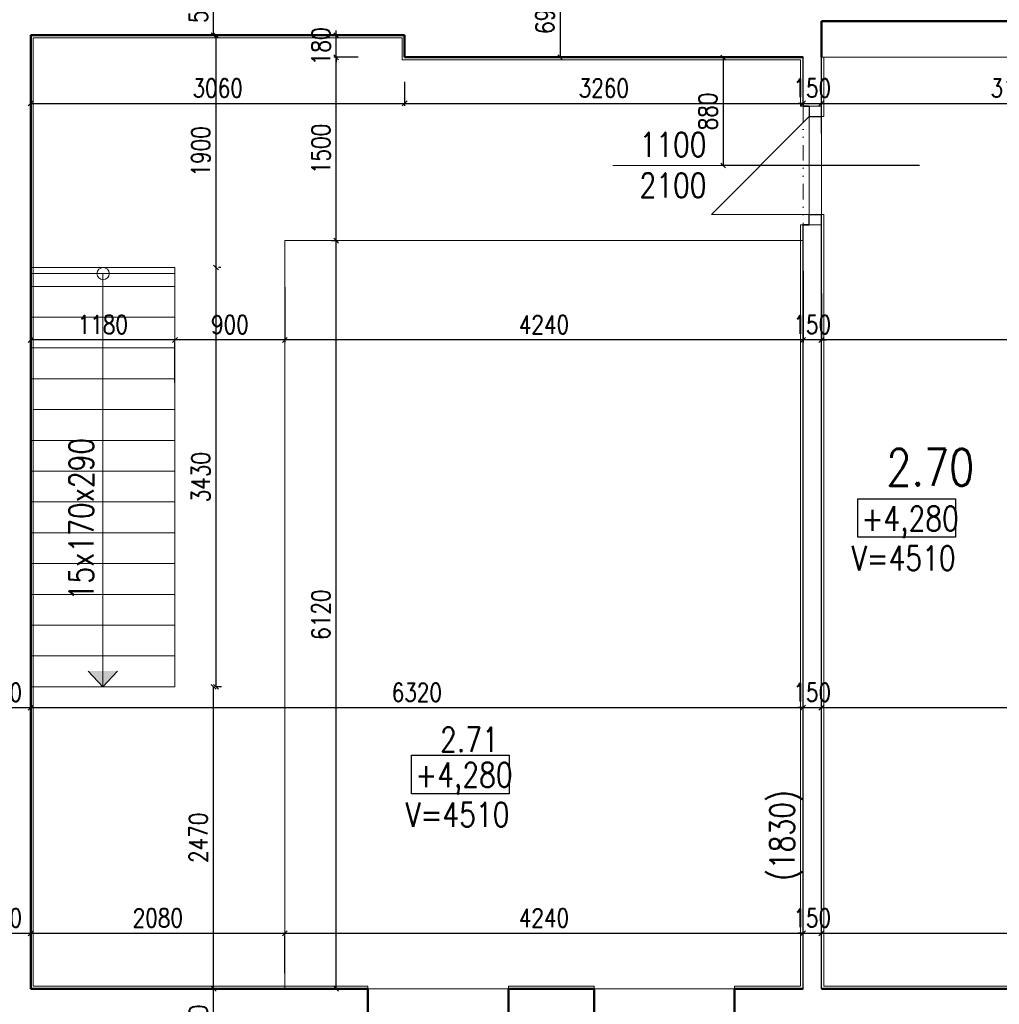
# Model space of a CAD drawing. Header units: millimetres. Extents: x -238874 to 551972, y -298952 to 658415.
# Tile 235 of 256: x 69798 to 77814, y 168003 to 176058. Entities that reach past the tile are written whole.
import ezdxf

# ---------------------------------------------------------------- set-up
doc = ezdxf.new("R2010")
doc.units = ezdxf.units.MM
doc.header["$LTSCALE"] = 20
doc.linetypes.add('DIVIDE2', pattern=[15.875, 6.35, -3.175, 0, -3.175, 0, -3.175])
for name, color, linetype in [('CZ', 255, 'Continuous'), ('KOTY', 8, 'Continuous'), ('ZDP', 50, 'Continuous')]:
    doc.layers.add(name, color=color, linetype=linetype)
doc.layers.add('NOSNÉ', color=8, linetype='Continuous', lineweight=50)
doc.layers.add('PRUCHODY', color=7, linetype='Continuous', lineweight=18)
doc.styles.add('SIMPLEX', font='SIMPLEX.shx', dxfattribs={"width": 0.8, "bigfont": 'CAD13.shx'})
doc.styles.get("Standard").update_dxf_attribs({"font": 'simplex.shx', "width": 0.8})
doc.dimstyles.new('CKA', dxfattribs={"dimtxt": 200, "dimasz": 40, "dimexe": 20, "dimexo": 0.2, "dimgap": 50, "dimtad": 1, "dimdec": 0, "dimrnd": 1, "dimzin": 0, "dimdsep": 46, "dimtxsty": 'Standard', "dimblk1": 'OBLIQUE', "dimblk2": 'OBLIQUE', "dimsah": 1, "dimcen": 0.09, "dimclrd": 253, "dimclre": 253, "dimclrt": 253, "dimadec": 0, "dimazin": 0, "dimtfac": 1, "dimtdec": 0, "dimtix": 1, "dimtmove": 2, "dimatfit": 3, "dimfxl": 1, "dimtolj": 1, "dimtzin": 0, "dimarcsym": 0})

# ---------------------------------------------------------------- blocks, each defined once
blk = doc.blocks.new('_OBLIQUE')
at = {"color": 0, "linetype": 'ByBlock'}
blk.add_line((-0.5, -0.5), (0.5, 0.5), dxfattribs=at)
blk = doc.blocks.new('*D2056')
at = {"layer": 'DEFPOINTS', "color": 0, "transparency": 16777216}
for p in [(69888, 170430.3), (76208, 170430.3), (76208, 168130.9)]:
    blk.add_point(p, dxfattribs=at)
at = {"layer": 'KOTY', "lineweight": -2, "transparency": 16777216}
for p, q in [((76208, 168511.6), (76208, 170450.3)), ((69888, 170430.3), (76208, 170430.3))]:
    blk.add_line(p, q, dxfattribs=at)
at = {"layer": 'KOTY', "lineweight": -2, "transparency": 16777216, "xscale": 40, "yscale": 40, "zscale": 40, "rotation": 180}
blk.add_blockref('_OBLIQUE', (69888, 170430.3), dxfattribs=at)
at = {"layer": 'KOTY', "lineweight": -2, "transparency": 16777216, "xscale": 40, "yscale": 40, "zscale": 40}
blk.add_blockref('_OBLIQUE', (76208, 170430.3), dxfattribs=at)
at = {"layer": 'KOTY', "transparency": 16777216, "insert": (73048, 170555.3), "char_height": 150, "attachment_point": 5, "style": 'SIMPLEX'}
blk.add_mtext('\\A1;6320', dxfattribs=at)
blk = doc.blocks.new('*D2057')
at = {"layer": 'DEFPOINTS', "color": 0, "transparency": 16777216}
for p in [(71968, 168639.5), (76208, 168639.5), (76208, 168584.9)]:
    blk.add_point(p, dxfattribs=at)
at = {"layer": 'KOTY', "lineweight": -2, "transparency": 16777216}
for p, q in [((71968, 168584.9), (76208, 168584.9)), ((76208, 168258.7), (76208, 168564.9))]:
    blk.add_line(p, q, dxfattribs=at)
at = {"layer": 'KOTY', "lineweight": -2, "transparency": 16777216, "xscale": 40, "yscale": 40, "zscale": 40, "rotation": 180}
blk.add_blockref('_OBLIQUE', (71968, 168584.9), dxfattribs=at)
at = {"layer": 'KOTY', "lineweight": -2, "transparency": 16777216, "xscale": 40, "yscale": 40, "zscale": 40}
blk.add_blockref('_OBLIQUE', (76208, 168584.9), dxfattribs=at)
at = {"layer": 'KOTY', "transparency": 16777216, "insert": (74088, 168709.9), "char_height": 150, "attachment_point": 5, "style": 'SIMPLEX'}
blk.add_mtext('\\A1;4240', dxfattribs=at)
blk = doc.blocks.new('*D2063')
at = {"layer": 'DEFPOINTS', "color": 0, "transparency": 16777216}
for p in [(73436, 176440.9), (73436, 175750.9), (74220.4, 175750.9)]:
    blk.add_point(p, dxfattribs=at)
at = {"layer": 'KOTY', "lineweight": -2, "transparency": 16777216}
for p, q in [((74220.4, 176440.9), (74220.4, 175750.9)), ((73816.7, 175750.9), (74240.4, 175750.9))]:
    blk.add_line(p, q, dxfattribs=at)
at = {"layer": 'KOTY', "lineweight": -2, "transparency": 16777216, "xscale": 40, "yscale": 40, "zscale": 40}
for p, rotation in [((74220.4, 176440.9), 90), ((74220.4, 175750.9), 270)]:
    blk.add_blockref('_OBLIQUE', p, dxfattribs=dict(at, rotation=rotation))
at = {"layer": 'KOTY', "transparency": 16777216, "insert": (74095.4, 176095.9), "char_height": 150, "attachment_point": 5, "rotation": 90, "style": 'SIMPLEX'}
blk.add_mtext('\\A1;690', dxfattribs=at)
blk = doc.blocks.new('*D2066')
at = {"layer": 'DEFPOINTS', "color": 0, "transparency": 16777216}
for p in [(72948, 175930.9), (76208, 175750.9), (76208, 175374.1)]:
    blk.add_point(p, dxfattribs=at)
at = {"layer": 'KOTY', "lineweight": -2, "transparency": 16777216}
for p, q in [((72948, 175374.1), (76208, 175374.1)), ((76208, 175370.1), (76208, 175354.1))]:
    blk.add_line(p, q, dxfattribs=at)
at = {"layer": 'KOTY', "lineweight": -2, "transparency": 16777216, "xscale": 40, "yscale": 40, "zscale": 40, "rotation": 180}
blk.add_blockref('_OBLIQUE', (72948, 175374.1), dxfattribs=at)
at = {"layer": 'KOTY', "lineweight": -2, "transparency": 16777216, "xscale": 40, "yscale": 40, "zscale": 40}
blk.add_blockref('_OBLIQUE', (76208, 175374.1), dxfattribs=at)
at = {"layer": 'KOTY', "transparency": 16777216, "insert": (74578, 175499.1), "char_height": 150, "attachment_point": 5, "style": 'SIMPLEX'}
blk.add_mtext('\\A1;3260', dxfattribs=at)
blk = doc.blocks.new('*D2067')
at = {"layer": 'DEFPOINTS', "color": 0, "transparency": 16777216}
for p in [(76208, 174380.9), (71968, 174250.9), (71968, 173438.8)]:
    blk.add_point(p, dxfattribs=at)
at = {"layer": 'KOTY', "lineweight": -2, "transparency": 16777216}
for p, q in [((71968, 173870.1), (71968, 173418.8)), ((76208, 173438.8), (71968, 173438.8))]:
    blk.add_line(p, q, dxfattribs=at)
at = {"layer": 'KOTY', "lineweight": -2, "transparency": 16777216, "xscale": 40, "yscale": 40, "zscale": 40, "rotation": 180}
blk.add_blockref('_OBLIQUE', (71968, 173438.8), dxfattribs=at)
at = {"layer": 'KOTY', "lineweight": -2, "transparency": 16777216, "xscale": 40, "yscale": 40, "zscale": 40}
blk.add_blockref('_OBLIQUE', (76208, 173438.8), dxfattribs=at)
at = {"layer": 'KOTY', "transparency": 16777216, "insert": (74088, 173563.8), "char_height": 150, "attachment_point": 5, "style": 'SIMPLEX'}
blk.add_mtext('\\A1;4240', dxfattribs=at)
blk = doc.blocks.new('*D2073')
at = {"layer": 'DEFPOINTS', "color": 0, "transparency": 16777216}
for p in [(69888, 175930.9), (71405.1, 175930.9), (71063.3, 174030.9)]:
    blk.add_point(p, dxfattribs=at)
at = {"layer": 'KOTY', "lineweight": -2, "transparency": 16777216}
for p, q in [((70268.7, 175930.9), (71425.1, 175930.9)), ((71405.1, 174030.9), (71405.1, 175930.9))]:
    blk.add_line(p, q, dxfattribs=at)
at = {"layer": 'KOTY', "lineweight": -2, "transparency": 16777216, "xscale": 40, "yscale": 40, "zscale": 40}
for p, rotation in [((71405.1, 175930.9), 90), ((71405.1, 174030.9), 270)]:
    blk.add_blockref('_OBLIQUE', p, dxfattribs=dict(at, rotation=rotation))
at = {"layer": 'KOTY', "transparency": 16777216, "insert": (71280.1, 174980.9), "char_height": 150, "attachment_point": 5, "rotation": 90, "style": 'SIMPLEX'}
blk.add_mtext('\\A1;1900', dxfattribs=at)
blk = doc.blocks.new('*D2074')
at = {"layer": 'DEFPOINTS', "color": 0, "transparency": 16777216}
for p in [(71968, 174250.9), (72387.9, 174250.9), (71968, 168130.9)]:
    blk.add_point(p, dxfattribs=at)
at = {"layer": 'KOTY', "lineweight": -2, "transparency": 16777216}
for p, q in [((72348.7, 174250.9), (72407.9, 174250.9)), ((72387.9, 168130.9), (72387.9, 174250.9))]:
    blk.add_line(p, q, dxfattribs=at)
at = {"layer": 'KOTY', "lineweight": -2, "transparency": 16777216, "xscale": 40, "yscale": 40, "zscale": 40}
for p, rotation in [((72387.9, 174250.9), 90), ((72387.9, 168130.9), 270)]:
    blk.add_blockref('_OBLIQUE', p, dxfattribs=dict(at, rotation=rotation))
at = {"layer": 'KOTY', "transparency": 16777216, "insert": (72262.9, 171190.9), "char_height": 150, "attachment_point": 5, "rotation": 90, "style": 'SIMPLEX'}
blk.add_mtext('\\A1;6120', dxfattribs=at)
blk = doc.blocks.new('*D2090')
at = {"layer": 'DEFPOINTS', "color": 0, "transparency": 16777216}
for p in [(71068, 170600.9), (71385.1, 170600.9), (69888, 168130.9)]:
    blk.add_point(p, dxfattribs=at)
at = {"layer": 'KOTY', "lineweight": -2, "transparency": 16777216}
for p, q in [((71385.1, 168130.9), (71385.1, 170600.9)), ((71448.7, 170600.9), (71405.1, 170600.9))]:
    blk.add_line(p, q, dxfattribs=at)
at = {"layer": 'KOTY', "lineweight": -2, "transparency": 16777216, "xscale": 40, "yscale": 40, "zscale": 40}
for p, rotation in [((71385.1, 170600.9), 90), ((71385.1, 168130.9), 270)]:
    blk.add_blockref('_OBLIQUE', p, dxfattribs=dict(at, rotation=rotation))
at = {"layer": 'KOTY', "transparency": 16777216, "insert": (71260.1, 169365.9), "char_height": 150, "attachment_point": 5, "rotation": 90, "style": 'SIMPLEX'}
blk.add_mtext('\\A1;2470', dxfattribs=at)
blk = doc.blocks.new('*D2092')
at = {"layer": 'DEFPOINTS', "color": 0, "transparency": 16777216}
for p in [(69888, 168130.9), (71385.1, 168130.9), (69888, 167560.9)]:
    blk.add_point(p, dxfattribs=at)
at = {"layer": 'KOTY', "lineweight": -2, "transparency": 16777216}
for p, q in [((70268.7, 168130.9), (71405.1, 168130.9)), ((71385.1, 167560.9), (71385.1, 168130.9))]:
    blk.add_line(p, q, dxfattribs=at)
at = {"layer": 'KOTY', "lineweight": -2, "transparency": 16777216, "xscale": 40, "yscale": 40, "zscale": 40}
for p, rotation in [((71385.1, 168130.9), 90), ((71385.1, 167560.9), 270)]:
    blk.add_blockref('_OBLIQUE', p, dxfattribs=dict(at, rotation=rotation))
at = {"layer": 'KOTY', "transparency": 16777216, "insert": (71260.1, 167845.9), "char_height": 150, "attachment_point": 5, "rotation": 90, "style": 'SIMPLEX'}
blk.add_mtext('\\A1;570', dxfattribs=at)
blk = doc.blocks.new('*D2095')
at = {"layer": 'DEFPOINTS', "color": 0, "transparency": 16777216}
for p in [(69438, 170430.3), (69888, 170430.3), (69888, 170430.3)]:
    blk.add_point(p, dxfattribs=at)
at = {"layer": 'KOTY', "lineweight": -2, "transparency": 16777216}
for p, q in [((69888, 170811.1), (69888, 170450.3)), ((69438, 170430.3), (69888, 170430.3))]:
    blk.add_line(p, q, dxfattribs=at)
at = {"layer": 'KOTY', "lineweight": -2, "transparency": 16777216, "xscale": 40, "yscale": 40, "zscale": 40, "rotation": 180}
blk.add_blockref('_OBLIQUE', (69438, 170430.3), dxfattribs=at)
at = {"layer": 'KOTY', "lineweight": -2, "transparency": 16777216, "xscale": 40, "yscale": 40, "zscale": 40}
blk.add_blockref('_OBLIQUE', (69888, 170430.3), dxfattribs=at)
at = {"layer": 'KOTY', "transparency": 16777216, "insert": (69663, 170555.3), "char_height": 150, "attachment_point": 5, "style": 'SIMPLEX'}
blk.add_mtext('\\A1;450', dxfattribs=at)
blk = doc.blocks.new('*D2096')
at = {"layer": 'DEFPOINTS', "color": 0, "transparency": 16777216}
for p in [(69888, 168639.5), (69438, 168584.9), (69888, 168584.9)]:
    blk.add_point(p, dxfattribs=at)
at = {"layer": 'KOTY', "lineweight": -2, "transparency": 16777216}
for p, q in [((69438, 168584.9), (69888, 168584.9)), ((69888, 168258.7), (69888, 168564.9))]:
    blk.add_line(p, q, dxfattribs=at)
at = {"layer": 'KOTY', "lineweight": -2, "transparency": 16777216, "xscale": 40, "yscale": 40, "zscale": 40, "rotation": 180}
blk.add_blockref('_OBLIQUE', (69438, 168584.9), dxfattribs=at)
at = {"layer": 'KOTY', "lineweight": -2, "transparency": 16777216, "xscale": 40, "yscale": 40, "zscale": 40}
blk.add_blockref('_OBLIQUE', (69888, 168584.9), dxfattribs=at)
at = {"layer": 'KOTY', "transparency": 16777216, "insert": (69663, 168709.9), "char_height": 150, "attachment_point": 5, "style": 'SIMPLEX'}
blk.add_mtext('\\A1;450', dxfattribs=at)
blk = doc.blocks.new('*D2097')
at = {"layer": 'DEFPOINTS', "color": 0, "transparency": 16777216}
for p in [(69888, 168639.5), (71968, 168639.5), (71968, 168584.9)]:
    blk.add_point(p, dxfattribs=at)
at = {"layer": 'KOTY', "lineweight": -2, "transparency": 16777216}
for p, q in [((69888, 168584.9), (71968, 168584.9)), ((71968, 168258.7), (71968, 168564.9))]:
    blk.add_line(p, q, dxfattribs=at)
at = {"layer": 'KOTY', "lineweight": -2, "transparency": 16777216, "xscale": 40, "yscale": 40, "zscale": 40, "rotation": 180}
blk.add_blockref('_OBLIQUE', (69888, 168584.9), dxfattribs=at)
at = {"layer": 'KOTY', "lineweight": -2, "transparency": 16777216, "xscale": 40, "yscale": 40, "zscale": 40}
blk.add_blockref('_OBLIQUE', (71968, 168584.9), dxfattribs=at)
at = {"layer": 'KOTY', "transparency": 16777216, "insert": (70928, 168709.9), "char_height": 150, "attachment_point": 5, "style": 'SIMPLEX'}
blk.add_mtext('\\A1;2080', dxfattribs=at)
blk = doc.blocks.new('*D2098')
at = {"layer": 'DEFPOINTS', "color": 0, "transparency": 16777216}
for p in [(69888, 173470.4), (69888, 173438.8), (71068, 173470.4)]:
    blk.add_point(p, dxfattribs=at)
at = {"layer": 'KOTY', "lineweight": -2, "transparency": 16777216}
for p, q in [((71068, 173438.8), (69888, 173438.8)), ((69888, 173089.7), (69888, 173418.8))]:
    blk.add_line(p, q, dxfattribs=at)
at = {"layer": 'KOTY', "lineweight": -2, "transparency": 16777216, "xscale": 40, "yscale": 40, "zscale": 40, "rotation": 180}
blk.add_blockref('_OBLIQUE', (69888, 173438.8), dxfattribs=at)
at = {"layer": 'KOTY', "lineweight": -2, "transparency": 16777216, "xscale": 40, "yscale": 40, "zscale": 40}
blk.add_blockref('_OBLIQUE', (71068, 173438.8), dxfattribs=at)
at = {"layer": 'KOTY', "transparency": 16777216, "insert": (70478, 173563.8), "char_height": 150, "attachment_point": 5, "style": 'SIMPLEX'}
blk.add_mtext('\\A1;1180', dxfattribs=at)
blk = doc.blocks.new('*D2099')
at = {"layer": 'DEFPOINTS', "color": 0, "transparency": 16777216}
for p in [(71063.3, 174030.9), (71405.1, 174030.9), (71063.3, 170600.9)]:
    blk.add_point(p, dxfattribs=at)
at = {"layer": 'KOTY', "lineweight": -2, "transparency": 16777216}
for p, q in [((71405.1, 170600.9), (71405.1, 174030.9)), ((71444.1, 174030.9), (71425.1, 174030.9))]:
    blk.add_line(p, q, dxfattribs=at)
at = {"layer": 'KOTY', "lineweight": -2, "transparency": 16777216, "xscale": 40, "yscale": 40, "zscale": 40}
for p, rotation in [((71405.1, 174030.9), 90), ((71405.1, 170600.9), 270)]:
    blk.add_blockref('_OBLIQUE', p, dxfattribs=dict(at, rotation=rotation))
at = {"layer": 'KOTY', "transparency": 16777216, "insert": (71280.1, 172315.9), "char_height": 150, "attachment_point": 5, "rotation": 90, "style": 'SIMPLEX'}
blk.add_mtext('\\A1;3430', dxfattribs=at)
blk = doc.blocks.new('*D2100')
at = {"layer": 'DEFPOINTS', "color": 0, "transparency": 16777216}
for p in [(71068, 173470.4), (71068, 173438.8), (71968, 173438.8)]:
    blk.add_point(p, dxfattribs=at)
at = {"layer": 'KOTY', "lineweight": -2, "transparency": 16777216}
for p, q in [((71968, 173438.8), (71068, 173438.8)), ((71068, 173089.7), (71068, 173418.8))]:
    blk.add_line(p, q, dxfattribs=at)
at = {"layer": 'KOTY', "lineweight": -2, "transparency": 16777216, "xscale": 40, "yscale": 40, "zscale": 40, "rotation": 180}
blk.add_blockref('_OBLIQUE', (71068, 173438.8), dxfattribs=at)
at = {"layer": 'KOTY', "lineweight": -2, "transparency": 16777216, "xscale": 40, "yscale": 40, "zscale": 40}
blk.add_blockref('_OBLIQUE', (71968, 173438.8), dxfattribs=at)
at = {"layer": 'KOTY', "transparency": 16777216, "insert": (71518, 173563.8), "char_height": 150, "attachment_point": 5, "style": 'SIMPLEX'}
blk.add_mtext('\\A1;900', dxfattribs=at)
blk = doc.blocks.new('*D2124')
at = {"layer": 'DEFPOINTS', "color": 0, "transparency": 16777216}
for p in [(69888, 175930.9), (72948, 175930.9), (72948, 175374.1)]:
    blk.add_point(p, dxfattribs=at)
at = {"layer": 'KOTY', "lineweight": -2, "transparency": 16777216}
for p, q in [((72948, 175550.1), (72948, 175354.1)), ((69888, 175374.1), (72948, 175374.1))]:
    blk.add_line(p, q, dxfattribs=at)
at = {"layer": 'KOTY', "lineweight": -2, "transparency": 16777216, "xscale": 40, "yscale": 40, "zscale": 40, "rotation": 180}
blk.add_blockref('_OBLIQUE', (69888, 175374.1), dxfattribs=at)
at = {"layer": 'KOTY', "lineweight": -2, "transparency": 16777216, "xscale": 40, "yscale": 40, "zscale": 40}
blk.add_blockref('_OBLIQUE', (72948, 175374.1), dxfattribs=at)
at = {"layer": 'KOTY', "transparency": 16777216, "insert": (71418, 175499.1), "char_height": 150, "attachment_point": 5, "style": 'SIMPLEX'}
blk.add_mtext('\\A1;3060', dxfattribs=at)
blk = doc.blocks.new('*D2126')
at = {"layer": 'DEFPOINTS', "color": 0, "transparency": 16777216}
for p in [(71385.1, 176440.9), (71385.1, 176440.9), (71385.1, 175930.9)]:
    blk.add_point(p, dxfattribs=at)
at = {"layer": 'KOTY', "lineweight": -2, "transparency": 16777216}
for p, q in [((71385.1, 175930.9), (71385.1, 176440.9)), ((71765.9, 176440.9), (71405.1, 176440.9))]:
    blk.add_line(p, q, dxfattribs=at)
at = {"layer": 'KOTY', "lineweight": -2, "transparency": 16777216, "xscale": 40, "yscale": 40, "zscale": 40}
for p, rotation in [((71385.1, 176440.9), 90), ((71385.1, 175930.9), 270)]:
    blk.add_blockref('_OBLIQUE', p, dxfattribs=dict(at, rotation=rotation))
at = {"layer": 'KOTY', "transparency": 16777216, "insert": (71260.1, 176185.9), "char_height": 150, "attachment_point": 5, "rotation": 90, "style": 'SIMPLEX'}
blk.add_mtext('\\A1;510', dxfattribs=at)
blk = doc.blocks.new('*D2132')
at = {"layer": 'DEFPOINTS', "color": 0, "transparency": 16777216}
for p in [(72387.9, 175750.9), (72948, 175750.9), (71968, 174250.9)]:
    blk.add_point(p, dxfattribs=at)
at = {"layer": 'KOTY', "lineweight": -2, "transparency": 16777216}
for p, q in [((72567.2, 175750.9), (72367.9, 175750.9)), ((72387.9, 174250.9), (72387.9, 175750.9))]:
    blk.add_line(p, q, dxfattribs=at)
at = {"layer": 'KOTY', "lineweight": -2, "transparency": 16777216, "xscale": 40, "yscale": 40, "zscale": 40}
for p, rotation in [((72387.9, 175750.9), 90), ((72387.9, 174250.9), 270)]:
    blk.add_blockref('_OBLIQUE', p, dxfattribs=dict(at, rotation=rotation))
at = {"layer": 'KOTY', "transparency": 16777216, "insert": (72262.9, 175000.9), "char_height": 150, "attachment_point": 5, "rotation": 90, "style": 'SIMPLEX'}
blk.add_mtext('\\A1;1500', dxfattribs=at)
blk = doc.blocks.new('*D2133')
at = {"layer": 'DEFPOINTS', "color": 0, "transparency": 16777216}
for p in [(72387.9, 175930.9), (72387.9, 175930.9), (72948, 175750.9)]:
    blk.add_point(p, dxfattribs=at)
at = {"layer": 'KOTY', "lineweight": -2, "transparency": 16777216}
for p, q in [((72007.1, 175930.9), (72367.9, 175930.9)), ((72387.9, 175930.9), (72387.9, 175970.9)), ((72387.9, 175750.9), (72387.9, 175930.9)), ((72387.9, 175750.9), (72387.9, 175710.9))]:
    blk.add_line(p, q, dxfattribs=at)
at = {"layer": 'KOTY', "lineweight": -2, "transparency": 16777216, "xscale": 40, "yscale": 40, "zscale": 40}
for p, rotation in [((72387.9, 175930.9), 270), ((72387.9, 175750.9), 90)]:
    blk.add_blockref('_OBLIQUE', p, dxfattribs=dict(at, rotation=rotation))
at = {"layer": 'KOTY', "transparency": 16777216, "insert": (72262.9, 175840.9), "char_height": 150, "attachment_point": 5, "rotation": 90, "style": 'SIMPLEX'}
blk.add_mtext('\\A1;180', dxfattribs=at)
blk = doc.blocks.new('*D2156')
at = {"layer": 'DEFPOINTS', "color": 0, "transparency": 16777216}
for p in [(80798, 174510.7), (76358, 173438.8), (76358, 173438.8)]:
    blk.add_point(p, dxfattribs=at)
at = {"layer": 'KOTY', "lineweight": -2, "transparency": 16777216}
for p, q in [((76358, 173819.5), (76358, 173458.8)), ((80798, 173438.8), (76358, 173438.8))]:
    blk.add_line(p, q, dxfattribs=at)
at = {"layer": 'KOTY', "lineweight": -2, "transparency": 16777216, "xscale": 40, "yscale": 40, "zscale": 40, "rotation": 180}
blk.add_blockref('_OBLIQUE', (76358, 173438.8), dxfattribs=at)
at = {"layer": 'KOTY', "lineweight": -2, "transparency": 16777216, "xscale": 40, "yscale": 40, "zscale": 40}
blk.add_blockref('_OBLIQUE', (80798, 173438.8), dxfattribs=at)
at = {"layer": 'KOTY', "transparency": 16777216, "insert": (78578, 173563.8), "char_height": 150, "attachment_point": 5, "style": 'SIMPLEX'}
blk.add_mtext('\\A1;4440', dxfattribs=at)
blk = doc.blocks.new('*D2157')
at = {"layer": 'DEFPOINTS', "color": 0, "transparency": 16777216}
for p in [(76208, 174380.9), (76358, 174380.9), (76208, 173438.8)]:
    blk.add_point(p, dxfattribs=at)
at = {"layer": 'KOTY', "lineweight": -2, "transparency": 16777216}
for p, q in [((76208, 174000.1), (76208, 173418.8)), ((76208, 173438.8), (76168, 173438.8)), ((76358, 173438.8), (76208, 173438.8)), ((76358, 173438.8), (76398, 173438.8))]:
    blk.add_line(p, q, dxfattribs=at)
at = {"layer": 'KOTY', "lineweight": -2, "transparency": 16777216, "xscale": 40, "yscale": 40, "zscale": 40}
blk.add_blockref('_OBLIQUE', (76208, 173438.8), dxfattribs=at)
at = {"layer": 'KOTY', "lineweight": -2, "transparency": 16777216, "xscale": 40, "yscale": 40, "zscale": 40, "rotation": 180}
blk.add_blockref('_OBLIQUE', (76358, 173438.8), dxfattribs=at)
at = {"layer": 'KOTY', "transparency": 16777216, "insert": (76283, 173563.8), "char_height": 150, "attachment_point": 5, "style": 'SIMPLEX'}
blk.add_mtext('\\A1;150', dxfattribs=at)
blk = doc.blocks.new('*D2165')
at = {"layer": 'DEFPOINTS', "color": 0, "transparency": 16777216}
for p in [(76358, 170430.3), (76208, 168130.9), (76358, 168130.9)]:
    blk.add_point(p, dxfattribs=at)
at = {"layer": 'KOTY', "lineweight": -2, "transparency": 16777216}
for p, q in [((76358, 168511.6), (76358, 170450.3)), ((76208, 170430.3), (76168, 170430.3)), ((76208, 170430.3), (76358, 170430.3)), ((76358, 170430.3), (76398, 170430.3))]:
    blk.add_line(p, q, dxfattribs=at)
at = {"layer": 'KOTY', "lineweight": -2, "transparency": 16777216, "xscale": 40, "yscale": 40, "zscale": 40}
blk.add_blockref('_OBLIQUE', (76208, 170430.3), dxfattribs=at)
at = {"layer": 'KOTY', "lineweight": -2, "transparency": 16777216, "xscale": 40, "yscale": 40, "zscale": 40, "rotation": 180}
blk.add_blockref('_OBLIQUE', (76358, 170430.3), dxfattribs=at)
at = {"layer": 'KOTY', "transparency": 16777216, "insert": (76283, 170555.3), "char_height": 150, "attachment_point": 5, "style": 'SIMPLEX'}
blk.add_mtext('\\A1;150', dxfattribs=at)
blk = doc.blocks.new('*D2166')
at = {"layer": 'DEFPOINTS', "color": 0, "transparency": 16777216}
for p in [(82498, 170430.3), (82498, 170060.9), (76358, 168130.9)]:
    blk.add_point(p, dxfattribs=at)
at = {"layer": 'KOTY', "lineweight": -2, "transparency": 16777216}
for p, q in [((82498, 170441.6), (82498, 170450.3)), ((76358, 170430.3), (82498, 170430.3))]:
    blk.add_line(p, q, dxfattribs=at)
at = {"layer": 'KOTY', "lineweight": -2, "transparency": 16777216, "xscale": 40, "yscale": 40, "zscale": 40, "rotation": 180}
blk.add_blockref('_OBLIQUE', (76358, 170430.3), dxfattribs=at)
at = {"layer": 'KOTY', "lineweight": -2, "transparency": 16777216, "xscale": 40, "yscale": 40, "zscale": 40}
blk.add_blockref('_OBLIQUE', (82498, 170430.3), dxfattribs=at)
at = {"layer": 'KOTY', "transparency": 16777216, "insert": (79428, 170555.3), "char_height": 150, "attachment_point": 5, "style": 'SIMPLEX'}
blk.add_mtext('\\A1;6140', dxfattribs=at)
blk = doc.blocks.new('*D2170')
at = {"layer": 'DEFPOINTS', "color": 0, "transparency": 16777216}
for p in [(76358, 168639.5), (82498, 168639.5), (82498, 168584.9)]:
    blk.add_point(p, dxfattribs=at)
at = {"layer": 'KOTY', "lineweight": -2, "transparency": 16777216}
for p, q in [((76358, 168584.9), (82498, 168584.9)), ((82498, 168258.7), (82498, 168564.9))]:
    blk.add_line(p, q, dxfattribs=at)
at = {"layer": 'KOTY', "lineweight": -2, "transparency": 16777216, "xscale": 40, "yscale": 40, "zscale": 40, "rotation": 180}
blk.add_blockref('_OBLIQUE', (76358, 168584.9), dxfattribs=at)
at = {"layer": 'KOTY', "lineweight": -2, "transparency": 16777216, "xscale": 40, "yscale": 40, "zscale": 40}
blk.add_blockref('_OBLIQUE', (82498, 168584.9), dxfattribs=at)
at = {"layer": 'KOTY', "transparency": 16777216, "insert": (79428, 168709.9), "char_height": 150, "attachment_point": 5, "style": 'SIMPLEX'}
blk.add_mtext('\\A1;6140', dxfattribs=at)
blk = doc.blocks.new('*D2171')
at = {"layer": 'DEFPOINTS', "color": 0, "transparency": 16777216}
for p in [(76208, 168639.5), (76358, 168639.5), (76358, 168584.9)]:
    blk.add_point(p, dxfattribs=at)
at = {"layer": 'KOTY', "lineweight": -2, "transparency": 16777216}
for p, q in [((76208, 168584.9), (76168, 168584.9)), ((76208, 168584.9), (76358, 168584.9)), ((76358, 168584.9), (76398, 168584.9)), ((76358, 168258.7), (76358, 168564.9))]:
    blk.add_line(p, q, dxfattribs=at)
at = {"layer": 'KOTY', "lineweight": -2, "transparency": 16777216, "xscale": 40, "yscale": 40, "zscale": 40}
blk.add_blockref('_OBLIQUE', (76208, 168584.9), dxfattribs=at)
at = {"layer": 'KOTY', "lineweight": -2, "transparency": 16777216, "xscale": 40, "yscale": 40, "zscale": 40, "rotation": 180}
blk.add_blockref('_OBLIQUE', (76358, 168584.9), dxfattribs=at)
at = {"layer": 'KOTY', "transparency": 16777216, "insert": (76283, 168709.9), "char_height": 150, "attachment_point": 5, "style": 'SIMPLEX'}
blk.add_mtext('\\A1;150', dxfattribs=at)
blk = doc.blocks.new('*D2180')
at = {"layer": 'DEFPOINTS', "color": 0, "transparency": 16777216}
for p in [(79538, 175610.9), (76358, 175508.4), (79538, 175374.1)]:
    blk.add_point(p, dxfattribs=at)
at = {"layer": 'KOTY', "lineweight": -2, "transparency": 16777216}
for p, q in [((76358, 175374.1), (79538, 175374.1)), ((79538, 175230.1), (79538, 175354.1))]:
    blk.add_line(p, q, dxfattribs=at)
at = {"layer": 'KOTY', "lineweight": -2, "transparency": 16777216, "xscale": 40, "yscale": 40, "zscale": 40, "rotation": 180}
blk.add_blockref('_OBLIQUE', (76358, 175374.1), dxfattribs=at)
at = {"layer": 'KOTY', "lineweight": -2, "transparency": 16777216, "xscale": 40, "yscale": 40, "zscale": 40}
blk.add_blockref('_OBLIQUE', (79538, 175374.1), dxfattribs=at)
at = {"layer": 'KOTY', "transparency": 16777216, "insert": (77948, 175499.1), "char_height": 150, "attachment_point": 5, "style": 'SIMPLEX'}
blk.add_mtext('\\A1;3180', dxfattribs=at)
blk = doc.blocks.new('*D2181')
at = {"layer": 'DEFPOINTS', "color": 0, "transparency": 16777216}
for p in [(76208, 175750.9), (76358, 175508.4), (76358, 175374.1)]:
    blk.add_point(p, dxfattribs=at)
at = {"layer": 'KOTY', "lineweight": -2, "transparency": 16777216}
for p, q in [((76208, 175374.1), (76168, 175374.1)), ((76208, 175374.1), (76358, 175374.1)), ((76358, 175374.1), (76398, 175374.1)), ((76358, 175127.6), (76358, 175354.1))]:
    blk.add_line(p, q, dxfattribs=at)
at = {"layer": 'KOTY', "lineweight": -2, "transparency": 16777216, "xscale": 40, "yscale": 40, "zscale": 40}
blk.add_blockref('_OBLIQUE', (76208, 175374.1), dxfattribs=at)
at = {"layer": 'KOTY', "lineweight": -2, "transparency": 16777216, "xscale": 40, "yscale": 40, "zscale": 40, "rotation": 180}
blk.add_blockref('_OBLIQUE', (76358, 175374.1), dxfattribs=at)
at = {"layer": 'KOTY', "transparency": 16777216, "insert": (76283, 175499.1), "char_height": 150, "attachment_point": 5, "style": 'SIMPLEX'}
blk.add_mtext('\\A1;150', dxfattribs=at)
blk = doc.blocks.new('*D2182')
at = {"layer": 'DEFPOINTS', "color": 0, "transparency": 16777216}
for p in [(77542.2, 175749.1), (75554.6, 174865.9), (77542.2, 174865.9)]:
    blk.add_point(p, dxfattribs=at)
at = {"layer": 'KOTY', "lineweight": -2, "transparency": 16777216}
for p, q in [((75554.6, 175749.1), (75554.6, 174865.9)), ((77161.4, 174865.9), (75534.6, 174865.9))]:
    blk.add_line(p, q, dxfattribs=at)
at = {"layer": 'KOTY', "lineweight": -2, "transparency": 16777216, "xscale": 40, "yscale": 40, "zscale": 40}
for p, rotation in [((75554.6, 175749.1), 90), ((75554.6, 174865.9), 270)]:
    blk.add_blockref('_OBLIQUE', p, dxfattribs=dict(at, rotation=rotation))
at = {"layer": 'KOTY', "transparency": 16777216, "insert": (75429.6, 175307.5), "char_height": 150, "attachment_point": 5, "rotation": 90, "style": 'SIMPLEX'}
blk.add_mtext('\\A1;880', dxfattribs=at)

msp = doc.modelspace()

# ---------------------------------------------------------------- hatches: boundary and pattern name
at = {"layer": 'PRUCHODY'}
for points in [[(70598.578, 170730.098), (70477.962, 170600.863), (70357.346, 170730.098)], [(70357.346, 170730.098), (70477.962, 170600.863), (70598.578, 170730.098)]]:
    msp.add_hatch(color=256, dxfattribs=at).paths.add_polyline_path(points)

# ---------------------------------------------------------------- linework, layer by layer
at = {"layer": 'CZ', "color": 7}
for points in [[(76656.641, 172139.926), (77455.668, 172139.926), (77455.668, 171823.989), (76656.641, 171823.989)], [(73005.242, 170042.194), (73804.269, 170042.194), (73804.269, 169726.256), (73005.242, 169726.256)]]:
    msp.add_lwpolyline(points, close=True, dxfattribs=at)
at = {"layer": 'NOSNÉ'}
for p, q in [((76357.962, 176045.863), (79537.962, 176045.863)), ((76357.962, 175750.863), (76357.962, 176045.863)), ((69887.962, 172480.863), (69887.962, 175930.863)), ((69887.962, 175930.863), (72947.962, 175930.863)), ((72947.962, 175750.863), (72947.962, 175930.863)), ((72947.962, 175750.863), (76207.962, 175750.863)), ((69887.962, 168130.863), (69887.962, 175580.863)), ((69887.962, 168130.863), (72647.962, 168130.863)), ((72647.962, 167895.863), (72647.962, 168130.863)), ((73797.962, 168130.863), (74497.962, 168130.863)), ((73797.962, 167895.863), (73797.962, 168130.863)), ((74497.962, 167895.863), (74497.962, 168130.863)), ((75647.962, 167895.863), (75647.962, 168130.863)), ((75647.962, 168130.863), (76207.962, 168130.863)), ((76357.962, 168130.863), (82497.962, 168130.863))]:
    msp.add_line(p, q, dxfattribs=at)
at = {"layer": 'PRUCHODY'}
for p, q in [((69907.962, 172480.863), (69907.962, 175910.863)), ((69907.962, 175910.863), (72927.962, 175910.863)), ((72927.962, 175730.863), (72927.962, 175910.863)), ((72927.962, 175730.863), (76187.962, 175730.863)), ((76187.962, 175350.863), (76187.962, 175730.863)), ((79537.962, 175750.863), (76357.962, 175750.863)), ((76377.962, 175265.863), (76377.962, 175750.863)), ((69907.962, 168150.863), (69907.962, 175580.863)), ((76207.962, 175350.863), (76187.962, 175350.863)), ((76257.962, 175350.863), (76357.962, 175350.863)), ((76257.962, 175265.863), (76257.962, 175350.863)), ((76357.962, 175350.863), (76357.962, 174465.863)), ((75457.962, 174465.863), (76257.962, 175265.863)), ((76257.962, 175265.863), (76357.962, 175265.863)), ((76357.962, 175265.863), (76257.962, 175265.863)), ((76257.962, 174465.863), (76257.962, 175265.863)), ((76357.962, 175265.863), (76377.962, 175265.863)), ((74651.792, 174865.863), (76487.957, 174865.863)), ((76257.962, 174465.863), (75457.962, 174465.863)), ((76357.962, 174465.863), (76257.962, 174465.863)), ((76257.962, 174465.863), (76257.962, 174380.863)), ((76357.962, 174465.863), (76377.962, 174465.863)), ((76377.962, 168150.863), (76377.962, 174465.863)), ((76187.962, 168150.863), (76187.962, 174380.863)), ((76207.962, 174380.863), (76187.962, 174380.863)), ((76257.962, 174380.863), (76357.962, 174380.863)), ((71967.962, 174250.863), (76207.962, 174250.863)), ((71967.962, 168130.863), (71967.962, 174250.863)), ((69887.962, 174030.863), (71067.962, 174030.863)), ((70477.962, 170600.863), (70477.962, 173980.863)), ((69887.962, 173876.863), (71067.962, 173876.863)), ((69887.962, 173372.863), (71067.962, 173372.863)), ((69887.962, 173120.863), (70477.962, 173120.863)), ((70357.346, 170730.098), (70477.962, 170600.863)), ((70598.578, 170730.098), (70477.962, 170600.863)), ((69907.962, 168150.863), (72647.962, 168150.863)), ((72647.962, 168130.863), (72647.962, 168150.863)), ((72647.962, 168130.863), (73797.962, 168130.863)), ((73797.962, 168150.863), (74497.962, 168150.863)), ((73797.962, 168130.863), (73797.962, 168150.863)), ((74497.962, 168130.863), (74497.962, 168150.863)), ((74497.962, 168130.863), (75647.962, 168130.863)), ((75647.962, 168150.863), (76187.962, 168150.863)), ((75647.962, 168130.863), (75647.962, 168150.863)), ((76377.962, 168150.863), (82477.962, 168150.863))]:
    msp.add_line(p, q, dxfattribs=at)
at = {"layer": 'PRUCHODY', "linetype": 'DIVIDE2'}
msp.add_line((76207.962, 175350.863), (76207.962, 174380.863), dxfattribs=at)
at = {"layer": 'PRUCHODY', "linetype": 'Continuous'}
for p, q in [((71067.962, 170600.863), (71067.962, 174030.863)), ((71067.962, 173980.863), (69887.962, 173980.863)), ((69887.962, 173624.863), (71067.962, 173624.863)), ((70477.962, 173120.863), (71067.962, 173120.863)), ((69907.962, 172868.863), (71067.962, 172868.863)), ((69887.962, 172616.863), (71067.962, 172616.863)), ((69887.962, 172364.863), (71067.962, 172364.863)), ((69887.962, 172112.863), (71067.962, 172112.863)), ((69887.962, 171860.863), (71067.962, 171860.863)), ((69887.962, 171608.863), (71067.962, 171608.863)), ((69887.962, 171356.863), (71067.962, 171356.863)), ((69887.962, 171104.863), (71067.962, 171104.863)), ((69887.962, 170852.863), (71067.962, 170852.863)), ((69887.962, 170600.863), (71067.962, 170600.863))]:
    msp.add_line(p, q, dxfattribs=at)
at = {"layer": 'PRUCHODY'}
msp.add_circle((70480.255, 173980.863), 50, dxfattribs=at)
at = {"layer": 'ZDP'}
for p, q in [((76207.962, 175350.863), (76207.962, 175750.863)), ((76357.962, 175265.863), (76357.962, 175750.863)), ((76207.962, 175350.863), (76257.962, 175350.863)), ((76257.962, 175350.863), (76207.962, 175350.863)), ((76257.962, 175350.863), (76257.962, 175265.863)), ((76257.962, 175265.863), (76357.962, 175265.863)), ((76257.962, 174380.863), (76257.962, 174465.863)), ((76257.962, 174465.863), (76357.962, 174465.863)), ((76357.962, 168130.863), (76357.962, 174465.863)), ((76207.962, 168130.863), (76207.962, 174380.863)), ((76207.962, 174380.863), (76257.962, 174380.863)), ((76257.962, 174380.863), (76207.962, 174380.863))]:
    msp.add_line(p, q, dxfattribs=at)

# ---------------------------------------------------------------- texts
at = {"layer": 'CZ', "color": 7, "char_height": 200, "width": 1830.1, "attachment_point": 1}
for s, insert in [('1100\\P2100', (74869.572, 175136.587)), ('+4,280', (76687.477, 172078.105)), ('V=4510', (76606.841, 171753.391)), ('2.71', (73238.029, 170269.981)), ('+4,280', (73036.078, 169980.372)), ('V=4510', (72955.442, 169655.659))]:
    msp.add_mtext(s, dxfattribs=dict(at, insert=insert))
at = {"layer": 'CZ', "color": 7, "char_height": 200, "width": 1830.1, "attachment_point": 1, "rotation": 90}
for s, insert in [('15x170x290', (70202.121, 171307.294)), ('(1830)', (75937.352, 169013.732))]:
    msp.add_mtext(s, dxfattribs=dict(at, insert=insert))
at = {"layer": 'CZ', "color": 6, "linetype": 'Continuous', "lineweight": 30, "insert": (76889.428, 172546.263), "char_height": 300, "width": 1830.1, "attachment_point": 1}
msp.add_mtext('2.70', dxfattribs=at)

# ---------------------------------------------------------------- dimensions: what is measured, and where the dimension line sits
at = {"layer": 'KOTY'}
for base, p1, p2, angle, text, picture, middle in [((71385.13, 176440.863), (71385.13, 175930.863), (71385.13, 176440.863), 270, '510', '*D2126', (71260.13, 176185.863)), ((74220.364, 175750.863), (73435.962, 176440.863), (73435.962, 175750.863), 270, '690', '*D2063', (74095.364, 176095.863)), ((72387.905, 175930.863), (72947.962, 175750.863), (72387.905, 175930.863), 270, '180', '*D2133', (72262.905, 175840.863)), ((72947.962, 175374.062), (69887.962, 175930.863), (72947.962, 175930.863), 180, '3060', '*D2124', (71417.962, 175499.062)), ((71405.13, 175930.863), (71063.305, 174030.863), (69887.962, 175930.863), 270, '1900', '*D2073', (71280.13, 174980.863)), ((76207.962, 175374.062), (72947.962, 175930.863), (76207.962, 175750.863), 180, '3260', '*D2066', (74577.962, 175499.062)), ((72387.905, 175750.863), (71967.962, 174250.863), (72947.962, 175750.863), 270, '1500', '*D2132', (72262.905, 175000.863)), ((75554.616, 174865.863), (77542.214, 175749.062), (77542.214, 174865.863), 90, '880', '*D2182', (75429.616, 175307.463)), ((76357.962, 175374.062), (76207.962, 175750.863), (76357.962, 175508.363), 180, '150', '*D2181', (76282.962, 175499.062)), ((79537.962, 175374.062), (76357.962, 175508.363), (79537.962, 175610.863), 180, '3180', '*D2180', (77947.962, 175499.062)), ((76357.962, 173438.758), (80797.962, 174510.691), (76357.962, 173438.758), 180, '4440', '*D2156', (78577.962, 173563.758)), ((71967.962, 173438.758), (76207.962, 174380.863), (71967.962, 174250.863), 180, '4240', '*D2067', (74087.962, 173563.758)), ((76207.962, 173438.758), (76357.962, 174380.863), (76207.962, 174380.863), 180, '150', '*D2157', (76282.962, 173563.758)), ((72387.905, 174250.863), (71967.962, 168130.863), (71967.962, 174250.863), 270, '6120', '*D2074', (72262.905, 171190.863)), ((71405.13, 174030.863), (71063.305, 170600.863), (71063.305, 174030.863), 270, '3430', '*D2099', (71280.13, 172315.863)), ((69887.962, 173438.758), (71067.962, 173470.441), (69887.962, 173470.441), 180, '1180', '*D2098', (70477.962, 173563.758)), ((71067.962, 173438.758), (71967.962, 173438.758), (71067.962, 173470.441), 180, '900', '*D2100', (71517.962, 173563.758)), ((71385.13, 170600.863), (69887.962, 168130.863), (71067.962, 170600.863), 270, '2470', '*D2090', (71260.13, 169365.863)), ((71385.13, 168130.863), (69887.962, 167560.863), (69887.962, 168130.863), 270, '570', '*D2092', (71260.13, 167845.863))]:
    dim = msp.add_linear_dim(base=base, p1=p1, p2=p2, angle=angle, text=text, dimstyle='CKA', override={"dimtxt": 150, "dimexo": 380.774374, "dimtxsty": 'SIMPLEX', "dimse1": 1, "dimclrd": 256, "dimclre": 256, "dimclrt": 256}, dxfattribs=at)
    dim.commit()
    dim.dimension.update_dxf_attribs({"geometry": picture, "text_midpoint": middle})
for base, p1, p2, text, picture, middle in [((69887.962, 170430.293), (69437.962, 170430.293), (69887.962, 170430.293), '450', '*D2095', (69662.962, 170555.293)), ((76207.962, 170430.293), (69887.962, 170430.293), (76207.962, 168130.863), '6320', '*D2056', (73047.962, 170555.293)), ((76357.962, 170430.293), (76207.962, 168130.863), (76357.962, 168130.863), '150', '*D2165', (76282.962, 170555.293)), ((82497.962, 170430.293), (76357.962, 168130.863), (82497.962, 170060.863), '6140', '*D2166', (79427.962, 170555.293)), ((69887.962, 168584.926), (69437.962, 168584.926), (69887.962, 168639.511), '450', '*D2096', (69662.962, 168709.926)), ((71967.962, 168584.926), (69887.962, 168639.511), (71967.962, 168639.511), '2080', '*D2097', (70927.962, 168709.926)), ((76207.962, 168584.926), (71967.962, 168639.511), (76207.962, 168639.511), '4240', '*D2057', (74087.962, 168709.926)), ((76357.962, 168584.926), (76207.962, 168639.511), (76357.962, 168639.511), '150', '*D2171', (76282.962, 168709.926)), ((82497.962, 168584.926), (76357.962, 168639.511), (82497.962, 168639.511), '6140', '*D2170', (79427.962, 168709.926))]:
    dim = msp.add_linear_dim(base=base, p1=p1, p2=p2, text=text, dimstyle='CKA', override={"dimtxt": 150, "dimexo": 380.774374, "dimtxsty": 'SIMPLEX', "dimse1": 1, "dimclrd": 256, "dimclre": 256, "dimclrt": 256}, dxfattribs=at)
    dim.commit()
    dim.dimension.update_dxf_attribs({"geometry": picture, "text_midpoint": middle})

doc.saveas('drawing.dxf')
